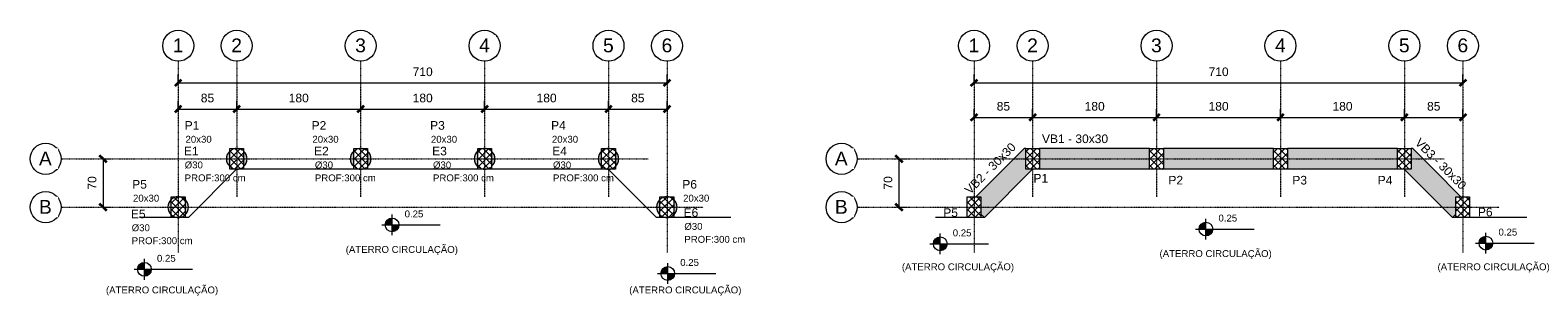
# Model space of a CAD drawing. Header units: centimetres. Extents: x -286 to 6967, y -466 to 803.
# Tile 1 of 73: x -286 to 1904, y 51 to 435. Entities that reach past the tile are written whole.
import ezdxf

# ---------------------------------------------------------------- set-up
doc = ezdxf.new("R2010")
doc.units = ezdxf.units.CM
doc.linetypes.add('Traço', pattern=[0.635, 0.3175, -0.3175])
doc.linetypes.add('Traço ponto', pattern=[1.5875, 0.635, -0.47625, 0, -0.47625])
for name, color, linetype, lineweight in [('A-ANNO-DIMS', 7, 'Continuous', 9), ('A-ANNO-DIMS-50', 7, 'Continuous', 9), ('A-FLOR', 7, 'Continuous', 18), ('G-ANNO-DIMS', 7, 'Continuous', 9), ('G-ANNO-TEXT', 7, 'Continuous', 9), ('S-BEAM', 7, 'Continuous', 18), ('S-BEAM-IDEN', 7, 'Continuous', 9), ('S-COLS', 7, 'Continuous', 18), ('S-COLS-IDEN', 7, 'Continuous', 9), ('S-FNDN', 7, 'Continuous', 25), ('S-FNDN-HDLN', 7, 'Traço', 18), ('S-FNDN-IDEN', 7, 'Continuous', 9), ('S-GRID', 7, 'Continuous', 9), ('S-GRID-IDEN', 7, 'Continuous', 9)]:
    doc.layers.add(name, color=color, linetype=linetype, lineweight=lineweight)
doc.styles.add('Arial', font='arial.ttf', dxfattribs={"height": 20})
doc.styles.add('Arial_1', font='arial.ttf', dxfattribs={"height": 12.5})
doc.styles.add('Arial_2', font='arial.ttf', dxfattribs={"height": 10})
doc.styles.add('Arial_B', font='arial.ttf', dxfattribs={"height": 10})
doc.dimstyles.new('0-Dss_Azul-2_5mm__Det__', dxfattribs={"dimscale": 30.48, "dimtxt": 12.753242, "dimasz": 0.328084, "dimexe": 0.393701, "dimexo": 0.262467, "dimgap": 0.19685, "dimtad": 1, "dimdec": 0, "dimzin": 0, "dimdsep": 46, "dimtxsty": 'Arial_1', "dimblk1": 'OBLIQUE', "dimblk2": 'OBLIQUE', "dimsah": 1, "dimcen": 0.09, "dimazin": 0, "dimtfac": 1, "dimtdec": 4, "dimtix": 1, "dimtmove": 0, "dimatfit": 3, "dimfxl": 1, "dimtvp": 1, "dimtfill": 1, "dimtolj": 1, "dimtzin": 0, "dimarcsym": 2})
pattern_1 = [(45, (0, 0), (-5.3033, 5.3033), []), (135, (0, 0), (-5.3033, -5.3033), [])]
pattern_2 = [(45, (1155.988, 0), (-5.3033, 5.3033), []), (135, (1155.988, 0), (-5.3033, -5.3033), [])]

# ---------------------------------------------------------------- blocks, each defined once
blk = doc.blocks.new('Eixo - M_Cabeça da grade - Círculo 2-570443-LOCAÇÃO PILARES_ESTACAS')
at = {"layer": 'S-GRID-IDEN'}
blk.add_circle((0, 0), 0.45, dxfattribs=at)
blk = doc.blocks.new('DIMBLOCK1-LOCAÇÃO PILARES_ESTACAS')
at = {"layer": 'A-ANNO-DIMS-50', "color": 5, "true_color": 0x0000ff}
for p, q in [((-70.5, 321.2), (-70.5, 333.2)), ((14.5, 321.2), (14.5, 333.2)), ((-70.5, 321.2), (14.5, 321.2)), ((-70.5, 321.2), (-70.5, 320.3)), ((14.5, 321.2), (14.5, 320.3))]:
    blk.add_line(p, q, dxfattribs=at)
at = {"layer": 'A-ANNO-DIMS-50', "color": 5, "lineweight": 35, "true_color": 0x0000ff}
for p, q in [((-70.5, 321.2), (-75.5, 316.2)), ((-70.5, 321.2), (-65.5, 326.2)), ((14.5, 321.2), (9.5, 316.2)), ((14.5, 321.2), (19.5, 326.2))]:
    blk.add_line(p, q, dxfattribs=at)
at = {"layer": 'A-ANNO-DIMS-50', "color": 0, "insert": (-37.7, 343.5), "char_height": 12.5, "width": 23.074, "attachment_point": 1, "line_spacing_factor": 0.941778, "style": 'Arial_1', "bg_fill": 3, "box_fill_scale": 1.25, "bg_fill_color": 256, "bg_fill_true_color": 13158600, "bg_fill_transparency": 0}
blk.add_mtext('85', dxfattribs=at)
blk = doc.blocks.new('_Oblique')
at = {"color": 0, "linetype": 'ByBlock', "lineweight": -2}
blk.add_line((-0.5, -0.5), (0.5, 0.5), dxfattribs=at)
blk = doc.blocks.new('DIMBLOCK2-LOCAÇÃO PILARES_ESTACAS')
at = {"layer": 'A-ANNO-DIMS-50', "color": 5, "true_color": 0x0000ff}
for p, q in [((14.5, 321.2), (14.5, 333.2)), ((194.5, 321.2), (194.5, 333.2)), ((14.5, 321.2), (194.5, 321.2)), ((14.5, 321.2), (14.5, 320.3)), ((194.5, 321.2), (194.5, 320.3))]:
    blk.add_line(p, q, dxfattribs=at)
at = {"layer": 'A-ANNO-DIMS-50', "color": 5, "lineweight": 35, "true_color": 0x0000ff}
for p, q in [((14.5, 321.2), (9.5, 316.2)), ((14.5, 321.2), (19.5, 326.2)), ((194.5, 321.2), (189.5, 316.2)), ((194.5, 321.2), (199.5, 326.2))]:
    blk.add_line(p, q, dxfattribs=at)
at = {"layer": 'A-ANNO-DIMS-50', "color": 0, "insert": (90, 343.5), "char_height": 12.5, "width": 34.61, "attachment_point": 1, "line_spacing_factor": 0.941778, "style": 'Arial_1', "bg_fill": 3, "box_fill_scale": 1.25, "bg_fill_color": 256, "bg_fill_true_color": 13158600, "bg_fill_transparency": 0}
blk.add_mtext('180', dxfattribs=at)
blk = doc.blocks.new('DIMBLOCK3-LOCAÇÃO PILARES_ESTACAS')
at = {"layer": 'A-ANNO-DIMS-50', "color": 5, "true_color": 0x0000ff}
for p, q in [((194.5, 321.2), (194.5, 333.2)), ((374.5, 321.2), (374.5, 333.2)), ((194.5, 321.2), (374.5, 321.2)), ((194.5, 321.2), (194.5, 320.3)), ((374.5, 321.2), (374.5, 320.3))]:
    blk.add_line(p, q, dxfattribs=at)
at = {"layer": 'A-ANNO-DIMS-50', "color": 5, "lineweight": 35, "true_color": 0x0000ff}
for p, q in [((194.5, 321.2), (189.5, 316.2)), ((194.5, 321.2), (199.5, 326.2)), ((374.5, 321.2), (369.5, 316.2)), ((374.5, 321.2), (379.5, 326.2))]:
    blk.add_line(p, q, dxfattribs=at)
at = {"layer": 'A-ANNO-DIMS-50', "color": 0, "insert": (270, 343.5), "char_height": 12.5, "width": 34.61, "attachment_point": 1, "line_spacing_factor": 0.941778, "style": 'Arial_1', "bg_fill": 3, "box_fill_scale": 1.25, "bg_fill_color": 256, "bg_fill_true_color": 13158600, "bg_fill_transparency": 0}
blk.add_mtext('180', dxfattribs=at)
blk = doc.blocks.new('DIMBLOCK4-LOCAÇÃO PILARES_ESTACAS')
at = {"layer": 'A-ANNO-DIMS-50', "color": 5, "true_color": 0x0000ff}
for p, q in [((374.5, 321.2), (374.5, 333.2)), ((554.5, 321.2), (554.5, 333.2)), ((374.5, 321.2), (554.5, 321.2)), ((374.5, 321.2), (374.5, 320.3)), ((554.5, 321.2), (554.5, 320.3))]:
    blk.add_line(p, q, dxfattribs=at)
at = {"layer": 'A-ANNO-DIMS-50', "color": 5, "lineweight": 35, "true_color": 0x0000ff}
for p, q in [((374.5, 321.2), (369.5, 316.2)), ((374.5, 321.2), (379.5, 326.2)), ((554.5, 321.2), (549.5, 316.2)), ((554.5, 321.2), (559.5, 326.2))]:
    blk.add_line(p, q, dxfattribs=at)
at = {"layer": 'A-ANNO-DIMS-50', "color": 0, "insert": (450, 343.5), "char_height": 12.5, "width": 34.61, "attachment_point": 1, "line_spacing_factor": 0.941778, "style": 'Arial_1', "bg_fill": 3, "box_fill_scale": 1.25, "bg_fill_color": 256, "bg_fill_true_color": 13158600, "bg_fill_transparency": 0}
blk.add_mtext('180', dxfattribs=at)
blk = doc.blocks.new('DIMBLOCK5-LOCAÇÃO PILARES_ESTACAS')
at = {"layer": 'A-ANNO-DIMS-50', "color": 5, "true_color": 0x0000ff}
for p, q in [((554.5, 321.2), (554.5, 333.2)), ((639.5, 321.2), (639.5, 333.2)), ((554.5, 321.2), (639.5, 321.2)), ((554.5, 321.2), (554.5, 320.3)), ((639.5, 321.2), (639.5, 320.3))]:
    blk.add_line(p, q, dxfattribs=at)
at = {"layer": 'A-ANNO-DIMS-50', "color": 5, "lineweight": 35, "true_color": 0x0000ff}
for p, q in [((554.5, 321.2), (549.5, 316.2)), ((554.5, 321.2), (559.5, 326.2)), ((639.5, 321.2), (634.5, 316.2)), ((639.5, 321.2), (644.5, 326.2))]:
    blk.add_line(p, q, dxfattribs=at)
at = {"layer": 'A-ANNO-DIMS-50', "color": 0, "insert": (587.3, 343.5), "char_height": 12.5, "width": 23.074, "attachment_point": 1, "line_spacing_factor": 0.941778, "style": 'Arial_1', "bg_fill": 3, "box_fill_scale": 1.25, "bg_fill_color": 256, "bg_fill_true_color": 13158600, "bg_fill_transparency": 0}
blk.add_mtext('85', dxfattribs=at)
blk = doc.blocks.new('DIMBLOCK6-LOCAÇÃO PILARES_ESTACAS')
at = {"layer": 'A-ANNO-DIMS-50', "color": 5, "lineweight": 35, "true_color": 0x0000ff}
for p, q in [((-70.5, 359.2), (-75.5, 354.2)), ((-70.5, 359.2), (-65.5, 364.2)), ((639.5, 359.2), (634.5, 354.2)), ((639.5, 359.2), (644.5, 364.2))]:
    blk.add_line(p, q, dxfattribs=at)
at = {"layer": 'A-ANNO-DIMS-50', "color": 5, "true_color": 0x0000ff}
for p, q in [((-70.5, 359.2), (-70.5, 371.2)), ((-70.5, 359.2), (639.5, 359.2)), ((-70.5, 359.2), (-70.5, 358.3)), ((639.5, 359.2), (639.5, 371.2)), ((639.5, 359.2), (639.5, 358.3))]:
    blk.add_line(p, q, dxfattribs=at)
at = {"layer": 'A-ANNO-DIMS-50', "color": 0, "insert": (270, 381.5), "char_height": 12.5, "width": 34.61, "attachment_point": 1, "line_spacing_factor": 0.941778, "style": 'Arial_1', "bg_fill": 3, "box_fill_scale": 1.25, "bg_fill_color": 256, "bg_fill_true_color": 13158600, "bg_fill_transparency": 0}
blk.add_mtext('710', dxfattribs=at)
blk = doc.blocks.new('DIMBLOCK7-LOCAÇÃO PILARES_ESTACAS')
at = {"layer": 'A-ANNO-DIMS-50', "color": 5, "lineweight": 35, "true_color": 0x0000ff}
for p, q in [((-179.7, 249.1), (-184.7, 254.1)), ((-179.7, 249.1), (-174.7, 244.1)), ((-179.7, 179.1), (-184.7, 184.1)), ((-179.7, 179.1), (-174.7, 174.1))]:
    blk.add_line(p, q, dxfattribs=at)
at = {"layer": 'A-ANNO-DIMS-50', "color": 5, "true_color": 0x0000ff}
for p, q in [((-179.7, 249.1), (-180.6, 249.1)), ((-179.7, 249.1), (-179.7, 179.1)), ((-179.7, 249.1), (-167.7, 249.1)), ((-179.7, 179.1), (-180.6, 179.1)), ((-179.7, 179.1), (-167.7, 179.1))]:
    blk.add_line(p, q, dxfattribs=at)
at = {"layer": 'A-ANNO-DIMS-50', "color": 0, "insert": (-201.9, 204.5), "char_height": 12.5, "width": 23.074, "attachment_point": 1, "rotation": 90, "line_spacing_factor": 0.941778, "style": 'Arial_1', "bg_fill": 3, "box_fill_scale": 1.25, "bg_fill_color": 256, "bg_fill_true_color": 13158600, "bg_fill_transparency": 0}
blk.add_mtext('70', dxfattribs=at)
blk = doc.blocks.new('Elevações de ponto - M_Cota de elevação - Alvo preenchido 2-570475-LOCAÇÃO PILARES_ESTACAS')
at = {"layer": 'G-ANNO-DIMS'}
h = blk.add_hatch(color=256, dxfattribs=at)
edge = h.paths.add_edge_path()
edge.add_line((0, 0), (-0.2, 0))
edge.add_arc((0, 0), 0.2, 90, 180, ccw=False)
edge.add_line((0, 0.2), (0, 0))
h = blk.add_hatch(color=256, dxfattribs=at)
edge = h.paths.add_edge_path()
edge.add_line((0, 0), (0.2, 0))
edge.add_arc((0, 0), 0.2, 270, 360, ccw=False)
edge.add_line((0, -0.2), (0, 0))
for p, q in [((-0.3, 0), (1.4, 0)), ((0, -0.3), (0, 0.3))]:
    blk.add_line(p, q, dxfattribs=at)
blk.add_circle((0, 0), 0.2, dxfattribs=at)
blk = doc.blocks.new('Eixo - M_Cabeça da grade - Círculo 2-570443-FORMA BALDRAME')
at = {"layer": 'S-GRID-IDEN'}
blk.add_circle((0, 0), 0.45, dxfattribs=at)
blk = doc.blocks.new('DIMBLOCK8-FORMA BALDRAME')
at = {"layer": 'A-ANNO-DIMS-50', "color": 5, "lineweight": 35, "true_color": 0x0000ff}
for p, q in [((1085.4, 309.2), (1080.4, 304.2)), ((1085.4, 309.2), (1090.4, 314.2)), ((1170.4, 309.2), (1165.4, 304.2)), ((1170.4, 309.2), (1175.4, 314.2))]:
    blk.add_line(p, q, dxfattribs=at)
at = {"layer": 'A-ANNO-DIMS-50', "color": 5, "true_color": 0x0000ff}
for p, q in [((1085.4, 309.2), (1085.4, 321.2)), ((1085.4, 309.2), (1170.4, 309.2)), ((1085.4, 309.2), (1085.4, 308.3)), ((1170.4, 309.2), (1170.4, 321.2)), ((1170.4, 309.2), (1170.4, 308.3))]:
    blk.add_line(p, q, dxfattribs=at)
at = {"layer": 'A-ANNO-DIMS-50', "color": 0, "insert": (1118.3, 331.5), "char_height": 12.5, "width": 23.074, "attachment_point": 1, "line_spacing_factor": 0.941778, "style": 'Arial_1', "bg_fill": 3, "box_fill_scale": 1.25, "bg_fill_color": 256, "bg_fill_true_color": 13158600, "bg_fill_transparency": 0}
blk.add_mtext('85', dxfattribs=at)
blk = doc.blocks.new('DIMBLOCK9-FORMA BALDRAME')
at = {"layer": 'A-ANNO-DIMS-50', "color": 5, "lineweight": 35, "true_color": 0x0000ff}
for p, q in [((1170.4, 309.2), (1165.4, 304.2)), ((1170.4, 309.2), (1175.4, 314.2)), ((1350.4, 309.2), (1345.4, 304.2)), ((1350.4, 309.2), (1355.4, 314.2))]:
    blk.add_line(p, q, dxfattribs=at)
at = {"layer": 'A-ANNO-DIMS-50', "color": 5, "true_color": 0x0000ff}
for p, q in [((1170.4, 309.2), (1170.4, 321.2)), ((1170.4, 309.2), (1350.4, 309.2)), ((1170.4, 309.2), (1170.4, 308.3)), ((1350.4, 309.2), (1350.4, 321.2)), ((1350.4, 309.2), (1350.4, 308.3))]:
    blk.add_line(p, q, dxfattribs=at)
at = {"layer": 'A-ANNO-DIMS-50', "color": 0, "insert": (1246, 331.5), "char_height": 12.5, "width": 34.61, "attachment_point": 1, "line_spacing_factor": 0.941778, "style": 'Arial_1', "bg_fill": 3, "box_fill_scale": 1.25, "bg_fill_color": 256, "bg_fill_true_color": 13158600, "bg_fill_transparency": 0}
blk.add_mtext('180', dxfattribs=at)
blk = doc.blocks.new('DIMBLOCK10-FORMA BALDRAME')
at = {"layer": 'A-ANNO-DIMS-50', "color": 5, "lineweight": 35, "true_color": 0x0000ff}
for p, q in [((1350.4, 309.2), (1345.4, 304.2)), ((1350.4, 309.2), (1355.4, 314.2)), ((1530.4, 309.2), (1525.4, 304.2)), ((1530.4, 309.2), (1535.4, 314.2))]:
    blk.add_line(p, q, dxfattribs=at)
at = {"layer": 'A-ANNO-DIMS-50', "color": 5, "true_color": 0x0000ff}
for p, q in [((1350.4, 309.2), (1350.4, 321.2)), ((1350.4, 309.2), (1530.4, 309.2)), ((1350.4, 309.2), (1350.4, 308.3)), ((1530.4, 309.2), (1530.4, 321.2)), ((1530.4, 309.2), (1530.4, 308.3))]:
    blk.add_line(p, q, dxfattribs=at)
at = {"layer": 'A-ANNO-DIMS-50', "color": 0, "insert": (1426, 331.5), "char_height": 12.5, "width": 34.61, "attachment_point": 1, "line_spacing_factor": 0.941778, "style": 'Arial_1', "bg_fill": 3, "box_fill_scale": 1.25, "bg_fill_color": 256, "bg_fill_true_color": 13158600, "bg_fill_transparency": 0}
blk.add_mtext('180', dxfattribs=at)
blk = doc.blocks.new('DIMBLOCK11-FORMA BALDRAME')
at = {"layer": 'A-ANNO-DIMS-50', "color": 5, "lineweight": 35, "true_color": 0x0000ff}
for p, q in [((1530.4, 309.2), (1525.4, 304.2)), ((1530.4, 309.2), (1535.4, 314.2)), ((1710.4, 309.2), (1705.4, 304.2)), ((1710.4, 309.2), (1715.4, 314.2))]:
    blk.add_line(p, q, dxfattribs=at)
at = {"layer": 'A-ANNO-DIMS-50', "color": 5, "true_color": 0x0000ff}
for p, q in [((1530.4, 309.2), (1530.4, 321.2)), ((1530.4, 309.2), (1710.4, 309.2)), ((1530.4, 309.2), (1530.4, 308.3)), ((1710.4, 309.2), (1710.4, 321.2)), ((1710.4, 309.2), (1710.4, 308.3))]:
    blk.add_line(p, q, dxfattribs=at)
at = {"layer": 'A-ANNO-DIMS-50', "color": 0, "insert": (1606, 331.5), "char_height": 12.5, "width": 34.61, "attachment_point": 1, "line_spacing_factor": 0.941778, "style": 'Arial_1', "bg_fill": 3, "box_fill_scale": 1.25, "bg_fill_color": 256, "bg_fill_true_color": 13158600, "bg_fill_transparency": 0}
blk.add_mtext('180', dxfattribs=at)
blk = doc.blocks.new('DIMBLOCK12-FORMA BALDRAME')
at = {"layer": 'A-ANNO-DIMS-50', "color": 5, "lineweight": 35, "true_color": 0x0000ff}
for p, q in [((1710.4, 309.2), (1705.4, 304.2)), ((1710.4, 309.2), (1715.4, 314.2)), ((1795.4, 309.2), (1790.4, 304.2)), ((1795.4, 309.2), (1800.4, 314.2))]:
    blk.add_line(p, q, dxfattribs=at)
at = {"layer": 'A-ANNO-DIMS-50', "color": 5, "true_color": 0x0000ff}
for p, q in [((1710.4, 309.2), (1710.4, 321.2)), ((1710.4, 309.2), (1795.4, 309.2)), ((1710.4, 309.2), (1710.4, 308.3)), ((1795.4, 309.2), (1795.4, 321.2)), ((1795.4, 309.2), (1795.4, 308.3))]:
    blk.add_line(p, q, dxfattribs=at)
at = {"layer": 'A-ANNO-DIMS-50', "color": 0, "insert": (1743.3, 331.5), "char_height": 12.5, "width": 23.074, "attachment_point": 1, "line_spacing_factor": 0.941778, "style": 'Arial_1', "bg_fill": 3, "box_fill_scale": 1.25, "bg_fill_color": 256, "bg_fill_true_color": 13158600, "bg_fill_transparency": 0}
blk.add_mtext('85', dxfattribs=at)
blk = doc.blocks.new('DIMBLOCK13-FORMA BALDRAME')
at = {"layer": 'A-ANNO-DIMS-50', "color": 5, "lineweight": 35, "true_color": 0x0000ff}
for p, q in [((1085.4, 359.2), (1080.4, 354.2)), ((1085.4, 359.2), (1090.4, 364.2)), ((1795.4, 359.2), (1790.4, 354.2)), ((1795.4, 359.2), (1800.4, 364.2))]:
    blk.add_line(p, q, dxfattribs=at)
at = {"layer": 'A-ANNO-DIMS-50', "color": 5, "true_color": 0x0000ff}
for p, q in [((1085.4, 359.2), (1085.4, 371.2)), ((1085.4, 359.2), (1795.4, 359.2)), ((1085.4, 359.2), (1085.4, 358.3)), ((1795.4, 359.2), (1795.4, 371.2)), ((1795.4, 359.2), (1795.4, 358.3))]:
    blk.add_line(p, q, dxfattribs=at)
at = {"layer": 'A-ANNO-DIMS-50', "color": 0, "insert": (1426, 381.5), "char_height": 12.5, "width": 34.61, "attachment_point": 1, "line_spacing_factor": 0.941778, "style": 'Arial_1', "bg_fill": 3, "box_fill_scale": 1.25, "bg_fill_color": 256, "bg_fill_true_color": 13158600, "bg_fill_transparency": 0}
blk.add_mtext('710', dxfattribs=at)
blk = doc.blocks.new('DIMBLOCK14-FORMA BALDRAME')
at = {"layer": 'A-ANNO-DIMS-50', "color": 5, "lineweight": 35, "true_color": 0x0000ff}
for p, q in [((976.3, 249.1), (971.3, 254.1)), ((976.3, 249.1), (981.3, 244.1)), ((976.3, 179.1), (971.3, 184.1)), ((976.3, 179.1), (981.3, 174.1))]:
    blk.add_line(p, q, dxfattribs=at)
at = {"layer": 'A-ANNO-DIMS-50', "color": 5, "true_color": 0x0000ff}
for p, q in [((976.3, 249.1), (975.4, 249.1)), ((976.3, 249.1), (976.3, 179.1)), ((976.3, 249.1), (988.3, 249.1)), ((976.3, 179.1), (975.4, 179.1)), ((976.3, 179.1), (988.3, 179.1))]:
    blk.add_line(p, q, dxfattribs=at)
at = {"layer": 'A-ANNO-DIMS-50', "color": 0, "insert": (954.1, 204.5), "char_height": 12.5, "width": 23.074, "attachment_point": 1, "rotation": 90, "line_spacing_factor": 0.941778, "style": 'Arial_1', "bg_fill": 3, "box_fill_scale": 1.25, "bg_fill_color": 256, "bg_fill_true_color": 13158600, "bg_fill_transparency": 0}
blk.add_mtext('70', dxfattribs=at)
blk = doc.blocks.new('Elevações de ponto - M_Cota de elevação - Alvo preenchido 2-570475-FORMA BALDRAME')
at = {"layer": 'G-ANNO-DIMS'}
h = blk.add_hatch(color=256, dxfattribs=at)
edge = h.paths.add_edge_path()
edge.add_line((0, 0), (-0.2, 0))
edge.add_arc((0, 0), 0.2, 90, 180, ccw=False)
edge.add_line((0, 0.2), (0, 0))
h = blk.add_hatch(color=256, dxfattribs=at)
edge = h.paths.add_edge_path()
edge.add_line((0, 0), (0.2, 0))
edge.add_arc((0, 0), 0.2, 270, 360, ccw=False)
edge.add_line((0, -0.2), (0, 0))
for p, q in [((-0.3, 0), (1.4, 0)), ((0, -0.3), (0, 0.3))]:
    blk.add_line(p, q, dxfattribs=at)
blk.add_circle((0, 0), 0.2, dxfattribs=at)

msp = doc.modelspace()

# ---------------------------------------------------------------- hatches: boundary and pattern name
at = {"layer": 'S-BEAM', "true_color": 0xffd2be}
for points in [[(1160.443, 234.074), (1160.443, 264.074), (1157.946, 264.074), (1127.973, 234.074)], [(1340.443, 234.074), (1340.443, 264.074), (1180.443, 264.074), (1180.443, 234.074)], [(1520.443, 234.074), (1520.443, 264.074), (1360.443, 264.074), (1360.443, 234.074)], [(1700.443, 234.074), (1700.443, 264.074), (1540.443, 264.074), (1540.443, 234.074)], [(1752.617, 234.074), (1722.617, 264.074), (1720.443, 264.074), (1720.443, 234.074)], [(1100.448, 164.079), (1170.38, 234.074), (1127.973, 234.074), (1088.009, 194.074), (1095.443, 194.074), (1095.443, 169.079), (1100.443, 164.084)], [(1780.19, 164.074), (1785.19, 169.074), (1785.19, 194.074), (1792.617, 194.074), (1752.617, 234.074), (1710.19, 234.074), (1752.617, 191.648)]]:
    msp.add_hatch(color=254, dxfattribs=at).paths.add_polyline_path(points)
at = {"layer": 'S-COLS', "true_color": 0xff0000}
h = msp.add_hatch(dxfattribs=at)
h.set_pattern_fill('FP_1', color=1, style=0, pattern_type=2)
h.set_pattern_definition(pattern_1)
h.paths.add_polyline_path([(4.455, 234.074), (24.455, 234.074), (24.455, 264.074), (4.455, 264.074)])
h = msp.add_hatch(dxfattribs=at)
h.set_pattern_fill('FP_1', color=1, style=0, pattern_type=2)
h.set_pattern_definition(pattern_1)
h.paths.add_polyline_path([(184.455, 234.074), (204.455, 234.074), (204.455, 264.074), (184.455, 264.074)])
h = msp.add_hatch(dxfattribs=at)
h.set_pattern_fill('FP_1', color=1, style=0, pattern_type=2)
h.set_pattern_definition(pattern_1)
h.paths.add_polyline_path([(364.455, 234.074), (384.455, 234.074), (384.455, 264.074), (364.455, 264.074)])
h = msp.add_hatch(dxfattribs=at)
h.set_pattern_fill('FP_1', color=1, style=0, pattern_type=2)
h.set_pattern_definition(pattern_1)
h.paths.add_polyline_path([(544.455, 234.074), (564.455, 234.074), (564.455, 264.074), (544.455, 264.074)])
at = {"layer": 'S-COLS', "true_color": 0x008000}
h = msp.add_hatch(dxfattribs=at)
h.set_pattern_fill('FP_1', color=96, style=0, pattern_type=2)
h.set_pattern_definition(pattern_2)
h.paths.add_polyline_path([(1160.443, 234.074), (1180.443, 234.074), (1180.443, 264.074), (1160.443, 264.074)])
h = msp.add_hatch(dxfattribs=at)
h.set_pattern_fill('FP_1', color=96, style=0, pattern_type=2)
h.set_pattern_definition(pattern_2)
h.paths.add_polyline_path([(1340.443, 234.074), (1360.443, 234.074), (1360.443, 264.074), (1340.443, 264.074)])
h = msp.add_hatch(dxfattribs=at)
h.set_pattern_fill('FP_1', color=96, style=0, pattern_type=2)
h.set_pattern_definition(pattern_2)
h.paths.add_polyline_path([(1520.443, 234.074), (1540.443, 234.074), (1540.443, 264.074), (1520.443, 264.074)])
h = msp.add_hatch(dxfattribs=at)
h.set_pattern_fill('FP_1', color=96, style=0, pattern_type=2)
h.set_pattern_definition(pattern_2)
h.paths.add_polyline_path([(1700.443, 234.074), (1720.443, 234.074), (1720.443, 264.074), (1700.443, 264.074)])
at = {"layer": 'S-COLS', "true_color": 0xff0000}
h = msp.add_hatch(dxfattribs=at)
h.set_pattern_fill('FP_1', color=1, style=0, pattern_type=2)
h.set_pattern_definition(pattern_1)
h.paths.add_polyline_path([(-80.545, 164.074), (-60.545, 164.074), (-60.545, 194.074), (-80.545, 194.074), (-80.545, 186.878)])
h = msp.add_hatch(dxfattribs=at)
h.set_pattern_fill('FP_1', color=1, style=0, pattern_type=2)
h.set_pattern_definition(pattern_1)
h.paths.add_polyline_path([(629.202, 164.074), (649.202, 164.074), (649.202, 194.074), (629.202, 194.074), (629.202, 186.878)])
at = {"layer": 'S-COLS', "true_color": 0x008000}
h = msp.add_hatch(dxfattribs=at)
h.set_pattern_fill('FP_1', color=96, style=0, pattern_type=2)
h.set_pattern_definition(pattern_2)
h.paths.add_polyline_path([(1075.443, 164.074), (1095.443, 164.074), (1095.443, 194.074), (1075.443, 194.074)])
h = msp.add_hatch(dxfattribs=at)
h.set_pattern_fill('FP_1', color=96, style=0, pattern_type=2)
h.set_pattern_definition(pattern_2)
h.paths.add_polyline_path([(1785.19, 164.074), (1805.19, 164.074), (1805.19, 194.074), (1785.19, 194.074)])
at = {"layer": 'S-FNDN', "true_color": 0xc8c8c8}
h = msp.add_hatch(color=9, dxfattribs=at)
h.paths.add_polyline_path([(24.455, 238.002), (25.062, 238.468), (27.446, 241.574), (28.944, 245.192), (29.455, 249.074), (28.944, 252.956), (27.446, 256.574), (25.062, 259.681), (24.455, 260.146), (24.455, 238.117)])
h.paths.add_polyline_path([(4.455, 238.002), (4.455, 260.146), (3.849, 259.681), (1.465, 256.574), (-0.034, 252.956), (-0.545, 249.074), (-0.034, 245.192), (1.465, 241.574), (3.849, 238.468)])
h = msp.add_hatch(color=9, dxfattribs=at)
h.paths.add_polyline_path([(204.455, 238.002), (205.062, 238.468), (207.446, 241.574), (208.944, 245.192), (209.455, 249.074), (208.944, 252.956), (207.446, 256.574), (205.062, 259.681), (204.455, 260.146), (204.455, 238.117)])
h.paths.add_polyline_path([(184.455, 238.002), (184.455, 260.146), (183.849, 259.681), (181.465, 256.574), (179.966, 252.956), (179.455, 249.074), (179.966, 245.192), (181.465, 241.574), (183.849, 238.468)])
h = msp.add_hatch(color=9, dxfattribs=at)
h.paths.add_polyline_path([(384.455, 238.002), (385.062, 238.468), (387.446, 241.574), (388.944, 245.192), (389.455, 249.074), (388.944, 252.956), (387.446, 256.574), (385.062, 259.681), (384.455, 260.146), (384.455, 238.117)])
h.paths.add_polyline_path([(364.455, 238.002), (364.455, 260.146), (363.849, 259.681), (361.465, 256.574), (359.966, 252.956), (359.455, 249.074), (359.966, 245.192), (361.465, 241.574), (363.849, 238.468)])
h = msp.add_hatch(color=9, dxfattribs=at)
h.paths.add_polyline_path([(564.455, 238.002), (565.062, 238.468), (567.446, 241.574), (568.944, 245.192), (569.455, 249.074), (568.944, 252.956), (567.446, 256.574), (565.062, 259.681), (564.455, 260.146), (564.455, 238.117)])
h.paths.add_polyline_path([(544.455, 238.002), (544.455, 260.146), (543.849, 259.681), (541.465, 256.574), (539.966, 252.956), (539.455, 249.074), (539.966, 245.192), (541.465, 241.574), (543.849, 238.468)])
h = msp.add_hatch(color=9, dxfattribs=at)
h.paths.add_polyline_path([(-60.545, 168.002), (-59.938, 168.468), (-57.554, 171.574), (-56.056, 175.192), (-55.545, 179.074), (-56.056, 182.956), (-57.554, 186.574), (-59.938, 189.681), (-60.545, 190.146), (-60.545, 168.117)])
h.paths.add_polyline_path([(-80.545, 168.002), (-80.545, 190.146), (-81.151, 189.681), (-83.535, 186.574), (-85.034, 182.956), (-85.545, 179.074), (-85.034, 175.192), (-83.535, 171.574), (-81.151, 168.468)])
h = msp.add_hatch(color=9, dxfattribs=at)
h.paths.add_polyline_path([(649.202, 168.002), (649.809, 168.468), (652.193, 171.574), (653.691, 175.192), (654.202, 179.074), (653.691, 182.956), (652.193, 186.574), (649.809, 189.681), (649.202, 190.146), (649.202, 168.117)])
h.paths.add_polyline_path([(629.202, 168.002), (629.202, 190.146), (628.596, 189.681), (626.212, 186.574), (624.713, 182.956), (624.202, 179.074), (624.713, 175.192), (626.212, 171.574), (628.596, 168.468)])

# ---------------------------------------------------------------- linework, layer by layer
at = {"layer": 'A-FLOR'}
for p, q in [((14.392, 234.074), (-55.545, 164.074)), ((184.455, 234.074), (24.455, 234.074)), ((364.455, 234.074), (204.455, 234.074)), ((544.455, 234.074), (384.455, 234.074)), ((624.202, 164.074), (554.202, 234.074)), ((1170.38, 234.074), (1100.443, 164.074)), ((1340.443, 234.074), (1180.443, 234.074)), ((1520.443, 234.074), (1360.443, 234.074)), ((1700.443, 234.074), (1540.443, 234.074)), ((1780.19, 164.074), (1710.19, 234.074)), ((-80.545, 164.074), (-126.511, 164.074)), ((-55.545, 164.074), (-60.545, 164.074)), ((629.202, 164.074), (624.202, 164.074)), ((732.068, 164.074), (649.202, 164.074)), ((1075.443, 164.074), (1029.477, 164.074)), ((1100.443, 164.074), (1095.443, 164.074)), ((1785.19, 164.074), (1780.19, 164.074)), ((1888.056, 164.074), (1805.19, 164.074))]:
    msp.add_line(p, q, dxfattribs=at)
at = {"layer": 'G-ANNO-DIMS'}
for p, q in [((-119.446, 88.99), (-119.546, 88.99)), ((640.554, 82.99), (640.454, 82.99))]:
    msp.add_line(p, q, dxfattribs=at)
at = {"layer": 'S-BEAM'}
for p, q in [((1157.946, 264.074), (1127.973, 234.074)), ((1160.443, 264.074), (1157.946, 264.074)), ((1340.443, 264.074), (1180.443, 264.074)), ((1520.443, 264.074), (1360.443, 264.074)), ((1700.443, 264.074), (1540.443, 264.074)), ((1722.617, 264.074), (1720.443, 264.074)), ((1752.617, 234.074), (1722.617, 264.074)), ((1127.973, 234.074), (1088.009, 194.074)), ((1792.617, 194.074), (1752.617, 234.074)), ((1095.443, 169.079), (1100.448, 164.079)), ((1780.19, 164.074), (1785.19, 169.074))]:
    msp.add_line(p, q, dxfattribs=at)
at = {"layer": 'S-COLS', "color": 1, "true_color": 0xff0000}
for p, q in [((4.455, 264.074), (24.455, 264.074)), ((4.455, 234.074), (4.455, 264.074)), ((24.455, 264.074), (24.455, 234.074)), ((184.455, 264.074), (204.455, 264.074)), ((184.455, 234.074), (184.455, 264.074)), ((204.455, 264.074), (204.455, 234.074)), ((364.455, 264.074), (384.455, 264.074)), ((364.455, 234.074), (364.455, 264.074)), ((384.455, 264.074), (384.455, 234.074)), ((544.455, 264.074), (564.455, 264.074)), ((544.455, 234.074), (544.455, 264.074)), ((564.455, 264.074), (564.455, 234.074)), ((24.455, 234.074), (4.455, 234.074)), ((204.455, 234.074), (184.455, 234.074)), ((384.455, 234.074), (364.455, 234.074)), ((564.455, 234.074), (544.455, 234.074)), ((-80.545, 194.074), (-60.545, 194.074)), ((-80.545, 164.074), (-80.545, 194.074)), ((-60.545, 194.074), (-60.545, 164.074)), ((629.202, 194.074), (649.202, 194.074)), ((629.202, 164.074), (629.202, 194.074)), ((649.202, 194.074), (649.202, 164.074)), ((-60.545, 164.074), (-80.545, 164.074)), ((649.202, 164.074), (629.202, 164.074))]:
    msp.add_line(p, q, dxfattribs=at)
at = {"layer": 'S-COLS', "color": 96, "true_color": 0x008000}
for p, q in [((1160.443, 264.074), (1180.443, 264.074)), ((1160.443, 234.074), (1160.443, 264.074)), ((1180.443, 264.074), (1180.443, 234.074)), ((1340.443, 264.074), (1360.443, 264.074)), ((1340.443, 234.074), (1340.443, 264.074)), ((1360.443, 264.074), (1360.443, 234.074)), ((1520.443, 264.074), (1540.443, 264.074)), ((1520.443, 234.074), (1520.443, 264.074)), ((1540.443, 264.074), (1540.443, 234.074)), ((1700.443, 264.074), (1720.443, 264.074)), ((1700.443, 234.074), (1700.443, 264.074)), ((1720.443, 264.074), (1720.443, 234.074)), ((1180.443, 234.074), (1160.443, 234.074)), ((1360.443, 234.074), (1340.443, 234.074)), ((1540.443, 234.074), (1520.443, 234.074)), ((1720.443, 234.074), (1700.443, 234.074)), ((1075.443, 194.074), (1095.443, 194.074)), ((1075.443, 164.074), (1075.443, 194.074)), ((1095.443, 194.074), (1095.443, 164.074)), ((1785.19, 194.074), (1805.19, 194.074)), ((1785.19, 164.074), (1785.19, 194.074)), ((1805.19, 194.074), (1805.19, 164.074)), ((1095.443, 164.074), (1075.443, 164.074)), ((1805.19, 164.074), (1785.19, 164.074))]:
    msp.add_line(p, q, dxfattribs=at)
at = {"layer": 'S-FNDN', "lineweight": 18}
for centre, start, end in [((14.455, 249.074), 132.071068, 180), ((14.455, 249.074), 180, 227.928932), ((14.455, 249.074), 360, 47.928932), ((14.455, 249.074), 312.071068, 360), ((194.455, 249.074), 132.071068, 180), ((194.455, 249.074), 180, 227.928932), ((194.455, 249.074), 360, 47.928932), ((194.455, 249.074), 312.071068, 360), ((374.455, 249.074), 132.071068, 180), ((374.455, 249.074), 180, 227.928932), ((374.455, 249.074), 0, 47.928932), ((374.455, 249.074), 312.071068, 360), ((554.455, 249.074), 132.071068, 180), ((554.455, 249.074), 180, 227.928932), ((554.455, 249.074), 0, 47.928932), ((554.455, 249.074), 312.071068, 360), ((-70.545, 179.074), 132.071068, 180), ((-70.545, 179.074), 180, 227.928932), ((-70.545, 179.074), 360, 47.928932), ((-70.545, 179.074), 312.071068, 360), ((639.202, 179.074), 132.071068, 180), ((639.202, 179.074), 180, 227.928932), ((639.202, 179.074), 0, 47.928932), ((639.202, 179.074), 312.071068, 360)]:
    msp.add_arc(centre, 15, start, end, dxfattribs=at)
at = {"layer": 'S-FNDN-HDLN'}
for centre, start, end in [((14.455, 249.074), 90.145592, 132.052064), ((14.455, 249.074), 47.947936, 89.854408), ((194.455, 249.074), 90.145592, 132.052064), ((194.455, 249.074), 47.947936, 89.854408), ((374.455, 249.074), 90.145592, 132.052064), ((374.455, 249.074), 47.947936, 89.854408), ((554.455, 249.074), 90.145592, 132.052064), ((554.455, 249.074), 47.947936, 89.854408), ((14.455, 249.074), 227.947936, 269.854408), ((14.455, 249.074), 270.145592, 312.052064), ((194.455, 249.074), 227.947936, 269.854408), ((194.455, 249.074), 270.145592, 312.052064), ((374.455, 249.074), 227.947936, 269.854408), ((374.455, 249.074), 270.145592, 312.052064), ((554.455, 249.074), 227.947936, 269.854408), ((554.455, 249.074), 270.145592, 312.052064), ((-70.545, 179.074), 90.145592, 132.052064), ((-70.545, 179.074), 47.947936, 89.854408), ((639.202, 179.074), 90.145592, 132.052064), ((639.202, 179.074), 47.947936, 89.854408), ((-70.545, 179.074), 227.947936, 269.854408), ((-70.545, 179.074), 270.145592, 312.052064), ((639.202, 179.074), 227.947936, 269.854408), ((639.202, 179.074), 270.145592, 312.052064)]:
    msp.add_arc(centre, 15, start, end, dxfattribs=at)
at = {"layer": 'S-GRID', "color": 1, "linetype": 'Traço ponto', "true_color": 0xff0000}
for p, q in [((-70.545, 390.467), (-70.545, 113.49)), ((14.455, 390.467), (14.455, 194.074)), ((194.455, 390.467), (194.455, 194.074)), ((374.455, 390.467), (374.455, 194.074)), ((554.455, 390.467), (554.455, 194.074)), ((639.455, 390.467), (639.455, 113.49)), ((1085.443, 390.467), (1085.443, 113.49)), ((1170.443, 390.467), (1170.443, 194.074)), ((1350.443, 390.467), (1350.443, 194.074)), ((1530.443, 390.467), (1530.443, 194.074)), ((1710.443, 390.467), (1710.443, 194.074)), ((1795.443, 390.467), (1795.443, 113.49)), ((-240.545, 249.074), (612.141, 249.074)), ((915.443, 249.074), (1768.129, 249.074)), ((-240.545, 179.074), (692.331, 179.074)), ((915.443, 179.074), (1848.319, 179.074))]:
    msp.add_line(p, q, dxfattribs=at)

# ---------------------------------------------------------------- block references
at = {"layer": 'G-ANNO-DIMS', "xscale": 49.99999999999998, "yscale": 49.99999999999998, "zscale": 49.99999999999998}
for name, p in [('Elevações de ponto - M_Cota de elevação - Alvo preenchido 2-570475-LOCAÇÃO PILARES_ESTACAS', (240.166, 153.292)), ('Elevações de ponto - M_Cota de elevação - Alvo preenchido 2-570475-FORMA BALDRAME', (1422.154, 147.292)), ('Elevações de ponto - M_Cota de elevação - Alvo preenchido 2-570475-FORMA BALDRAME', (1036.268, 125.873)), ('Elevações de ponto - M_Cota de elevação - Alvo preenchido 2-570475-FORMA BALDRAME', (1828.901, 126.97)), ('Elevações de ponto - M_Cota de elevação - Alvo preenchido 2-570475-LOCAÇÃO PILARES_ESTACAS', (-119.546, 88.99)), ('Elevações de ponto - M_Cota de elevação - Alvo preenchido 2-570475-LOCAÇÃO PILARES_ESTACAS', (640.454, 82.99))]:
    msp.add_blockref(name, p, dxfattribs=at)
at = {"layer": 'S-GRID-IDEN', "xscale": 49.99999999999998, "yscale": 49.99999999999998, "zscale": 49.99999999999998}
for name, p, rotation in [('Eixo - M_Cabeça da grade - Círculo 2-570443-LOCAÇÃO PILARES_ESTACAS', (-70.545, 412.967), 180), ('Eixo - M_Cabeça da grade - Círculo 2-570443-LOCAÇÃO PILARES_ESTACAS', (14.455, 412.967), 180), ('Eixo - M_Cabeça da grade - Círculo 2-570443-LOCAÇÃO PILARES_ESTACAS', (194.455, 412.967), 180), ('Eixo - M_Cabeça da grade - Círculo 2-570443-LOCAÇÃO PILARES_ESTACAS', (374.455, 412.967), 180), ('Eixo - M_Cabeça da grade - Círculo 2-570443-LOCAÇÃO PILARES_ESTACAS', (554.455, 412.967), 180), ('Eixo - M_Cabeça da grade - Círculo 2-570443-LOCAÇÃO PILARES_ESTACAS', (639.455, 412.967), 180), ('Eixo - M_Cabeça da grade - Círculo 2-570443-FORMA BALDRAME', (1085.443, 412.967), 180), ('Eixo - M_Cabeça da grade - Círculo 2-570443-FORMA BALDRAME', (1170.443, 412.967), 180), ('Eixo - M_Cabeça da grade - Círculo 2-570443-FORMA BALDRAME', (1350.443, 412.967), 180), ('Eixo - M_Cabeça da grade - Círculo 2-570443-FORMA BALDRAME', (1530.443, 412.967), 180), ('Eixo - M_Cabeça da grade - Círculo 2-570443-FORMA BALDRAME', (1710.443, 412.967), 180), ('Eixo - M_Cabeça da grade - Círculo 2-570443-FORMA BALDRAME', (1795.443, 412.967), 180), ('Eixo - M_Cabeça da grade - Círculo 2-570443-LOCAÇÃO PILARES_ESTACAS', (-263.045, 249.074), 269.9999999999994), ('Eixo - M_Cabeça da grade - Círculo 2-570443-FORMA BALDRAME', (892.943, 249.074), 269.9999999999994), ('Eixo - M_Cabeça da grade - Círculo 2-570443-LOCAÇÃO PILARES_ESTACAS', (-263.045, 179.074), 269.9999999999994), ('Eixo - M_Cabeça da grade - Círculo 2-570443-FORMA BALDRAME', (892.943, 179.074), 269.9999999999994)]:
    msp.add_blockref(name, p, dxfattribs=dict(at, rotation=rotation))

# ---------------------------------------------------------------- texts
at = {"layer": 'G-ANNO-DIMS', "char_height": 10, "width": 32.56532, "attachment_point": 1, "line_spacing_factor": 0.941778, "style": 'Arial_2'}
for insert in [(258.347, 174.245), (1440.335, 168.245), (1054.45, 146.826), (1847.082, 147.924), (-101.365, 109.944), (658.635, 103.944)]:
    msp.add_mtext('0.25', dxfattribs=dict(at, insert=insert))
at = {"layer": 'G-ANNO-TEXT', "color": 1, "true_color": 0xff0000, "char_height": 10, "width": 204.43031, "attachment_point": 1, "style": 'Arial_B'}
for insert in [(172.786, 122.8), (1354.774, 116.8), (980.545, 97.605), (1758.545, 97.605), (-175.443, 64.105), (584.557, 64.105)]:
    msp.add_mtext('(ATERRO CIRCULAÇÃO)', dxfattribs=dict(at, insert=insert))
at = {"layer": 'S-BEAM-IDEN', "color": 5, "true_color": 0x0000ff, "char_height": 12.5, "width": 115.84384, "attachment_point": 1, "style": 'Arial_1'}
for s, insert, rotation in [('VB2 - 30x30', (1070.454, 205.771), 45), ('VB3 - 30x30', (1733.756, 280.195), 315)]:
    msp.add_mtext(s, dxfattribs=dict(at, insert=insert, rotation=rotation))
at = {"layer": 'S-BEAM-IDEN', "color": 5, "true_color": 0x0000ff, "insert": (1184.011, 284.421), "char_height": 12.5, "width": 115.84384, "attachment_point": 1, "style": 'Arial_1'}
msp.add_mtext('VB1 - 30x30', dxfattribs=at)
at = {"layer": 'S-COLS-IDEN', "color": 5, "true_color": 0x0000ff, "char_height": 12.5, "width": 25.654, "attachment_point": 1, "style": 'Arial_1'}
for s, insert in [('P1', (-61.093, 303.771)), ('P2', (123.243, 303.771)), ('P3', (295.352, 303.771)), ('P4', (471.073, 303.771)), ('P1', (1171.648, 227.233)), ('P2', (1367.64, 224.406)), ('P3', (1547.64, 224.406)), ('P4', (1671.64, 224.406)), ('P5', (-137.348, 218.406)), ('P6', (661.62, 218.406)), ('P5', (1040.64, 177.406)), ('P6', (1817.202, 178.261))]:
    msp.add_mtext(s, dxfattribs=dict(at, insert=insert))
at = {"layer": 'S-COLS-IDEN', "char_height": 10, "width": 47.29956, "attachment_point": 1, "style": 'Arial_2'}
for insert in [(-59.912, 282.44), (124.424, 282.44), (296.534, 282.44), (472.254, 282.44), (-136.167, 197.076), (662.801, 197.076)]:
    msp.add_mtext('20x30', dxfattribs=dict(at, insert=insert))
at = {"layer": 'S-FNDN-IDEN', "color": 5, "true_color": 0x0000ff, "char_height": 12.5, "width": 25.654, "attachment_point": 1, "style": 'Arial_1'}
for s, insert in [('E1', (-62.258, 266.586)), ('E2', (126.794, 266.586)), ('E3', (298.355, 266.586)), ('E4', (472.664, 266.586)), ('E5', (-139.258, 175.539)), ('E6', (663.424, 177.539))]:
    msp.add_mtext(s, dxfattribs=dict(at, insert=insert))
at = {"layer": 'S-FNDN-IDEN', "char_height": 10, "attachment_point": 1, "style": 'Arial_2'}
for s, insert, width in [('Ø30', (-61.076, 245.256), 32.46834), ('Ø30', (127.975, 245.256), 32.46834), ('Ø30', (299.537, 245.256), 32.46834), ('Ø30', (473.846, 245.256), 32.46834), ('PROF:300 cm', (-61.076, 226.488), 109.43034), ('PROF:300 cm', (127.975, 226.488), 109.43034), ('PROF:300 cm', (299.537, 226.488), 109.43034), ('PROF:300 cm', (473.846, 226.488), 109.43034), ('Ø30', (-138.076, 154.208), 32.46834), ('Ø30', (664.605, 156.208), 32.46834), ('PROF:300 cm', (-138.076, 135.44), 109.43034), ('PROF:300 cm', (664.605, 137.44), 109.43034)]:
    msp.add_mtext(s, dxfattribs=dict(at, insert=insert, width=width))

# ---------------------------------------------------------------- next in the draw order: texts
at = {"layer": 'S-GRID-IDEN', "color": 5, "true_color": 0x0000ff, "char_height": 20, "attachment_point": 1, "style": 'Arial', "bg_fill": 3, "box_fill_scale": 1.25, "bg_fill_color": 256, "bg_fill_true_color": 13158600, "bg_fill_transparency": 0}
for s, insert, width in [('1', (-78.489, 423.504), 18.83966), ('2', (6.511, 423.504), 18.83966), ('3', (186.511, 423.504), 18.83966), ('4', (366.511, 423.504), 18.83966), ('5', (546.511, 423.504), 18.83966), ('6', (631.511, 423.504), 18.83966), ('1', (1077.499, 423.504), 18.83966), ('2', (1162.499, 423.504), 18.83966), ('3', (1342.499, 423.504), 18.83966), ('4', (1522.499, 423.504), 18.83966), ('5', (1702.499, 423.504), 18.83966), ('6', (1787.499, 423.504), 18.83966), ('A', (-272.774, 259.489), 22.84809), ('A', (883.214, 259.489), 22.84809), ('B', (-272.774, 189.489), 22.84809), ('B', (883.214, 189.489), 22.84809)]:
    msp.add_mtext(s, dxfattribs=dict(at, insert=insert, width=width))

# ---------------------------------------------------------------- next in the draw order: dimensions: what is measured, and where the dimension line sits
at = {"layer": 'A-ANNO-DIMS', "color": 5, "true_color": 0x0000ff}
for base, p1, p2, override, picture, middle in [((1795.443, 359.241), (1085.443, 366.312), (1795.443, 366.312), {"dimpost": '<>', "dimfxl": 710}, 'DIMBLOCK13-FORMA BALDRAME', (1440.443, 371.624)), ((14.455, 321.241), (-70.545, 328.312), (14.455, 328.312), {"dimpost": '<>', "dimfxl": 85}, 'DIMBLOCK1-LOCAÇÃO PILARES_ESTACAS', (-28.045, 333.624)), ((1170.443, 309.241), (1085.443, 316.312), (1170.443, 316.312), {"dimpost": '<>', "dimfxl": 85}, 'DIMBLOCK8-FORMA BALDRAME', (1127.943, 321.624))]:
    dim = msp.add_linear_dim(base=base, p1=p1, p2=p2, dimstyle='0-Dss_Azul-2_5mm__Det__', override=override, dxfattribs=at)
    dim.commit()
    dim.dimension.update_dxf_attribs({"geometry": picture, "text_midpoint": middle})
for base, p1, p2, picture, middle in [((-179.696, 179.074), (-172.625, 249.074), (-172.625, 179.074), 'DIMBLOCK7-LOCAÇÃO PILARES_ESTACAS', (-192.078, 214.074)), ((976.292, 179.074), (983.363, 249.074), (983.363, 179.074), 'DIMBLOCK14-FORMA BALDRAME', (963.91, 214.074))]:
    dim = msp.add_linear_dim(base=base, p1=p1, p2=p2, angle=90, dimstyle='0-Dss_Azul-2_5mm__Det__', override={"dimpost": '<>', "dimfxl": 70}, dxfattribs=at)
    dim.commit()
    dim.dimension.update_dxf_attribs({"geometry": picture, "text_midpoint": middle})

# ---------------------------------------------------------------- next in the draw order: dimensions: what is measured, and where the dimension line sits
for base, p1, p2, picture, middle in [((194.455, 321.241), (14.455, 328.312), (194.455, 328.312), 'DIMBLOCK2-LOCAÇÃO PILARES_ESTACAS', (104.455, 333.624)), ((1350.443, 309.241), (1170.443, 316.312), (1350.443, 316.312), 'DIMBLOCK9-FORMA BALDRAME', (1260.443, 321.624))]:
    dim = msp.add_linear_dim(base=base, p1=p1, p2=p2, dimstyle='0-Dss_Azul-2_5mm__Det__', override={"dimpost": '<>', "dimfxl": 180}, dxfattribs=at)
    dim.commit()
    dim.dimension.update_dxf_attribs({"geometry": picture, "text_midpoint": middle})

# ---------------------------------------------------------------- next in the draw order: dimensions: what is measured, and where the dimension line sits
for base, p1, p2, picture, middle in [((374.455, 321.241), (194.455, 328.312), (374.455, 328.312), 'DIMBLOCK3-LOCAÇÃO PILARES_ESTACAS', (284.455, 333.624)), ((1530.443, 309.241), (1350.443, 316.312), (1530.443, 316.312), 'DIMBLOCK10-FORMA BALDRAME', (1440.443, 321.624))]:
    dim = msp.add_linear_dim(base=base, p1=p1, p2=p2, dimstyle='0-Dss_Azul-2_5mm__Det__', override={"dimpost": '<>', "dimfxl": 180}, dxfattribs=at)
    dim.commit()
    dim.dimension.update_dxf_attribs({"geometry": picture, "text_midpoint": middle})

# ---------------------------------------------------------------- next in the draw order: dimensions: what is measured, and where the dimension line sits
for base, p1, p2, picture, middle in [((554.455, 321.241), (374.455, 328.312), (554.455, 328.312), 'DIMBLOCK4-LOCAÇÃO PILARES_ESTACAS', (464.455, 333.624)), ((1710.443, 309.241), (1530.443, 316.312), (1710.443, 316.312), 'DIMBLOCK11-FORMA BALDRAME', (1620.443, 321.624))]:
    dim = msp.add_linear_dim(base=base, p1=p1, p2=p2, dimstyle='0-Dss_Azul-2_5mm__Det__', override={"dimpost": '<>', "dimfxl": 180}, dxfattribs=at)
    dim.commit()
    dim.dimension.update_dxf_attribs({"geometry": picture, "text_midpoint": middle})

# ---------------------------------------------------------------- next in the draw order: dimensions: what is measured, and where the dimension line sits
for base, p1, p2, picture, middle in [((639.455, 321.241), (554.455, 328.312), (639.455, 328.312), 'DIMBLOCK5-LOCAÇÃO PILARES_ESTACAS', (596.955, 333.624)), ((1795.443, 309.241), (1710.443, 316.312), (1795.443, 316.312), 'DIMBLOCK12-FORMA BALDRAME', (1752.943, 321.624))]:
    dim = msp.add_linear_dim(base=base, p1=p1, p2=p2, dimstyle='0-Dss_Azul-2_5mm__Det__', override={"dimpost": '<>', "dimfxl": 85}, dxfattribs=at)
    dim.commit()
    dim.dimension.update_dxf_attribs({"geometry": picture, "text_midpoint": middle})

# ---------------------------------------------------------------- next in the draw order: dimensions: what is measured, and where the dimension line sits
dim = msp.add_linear_dim(base=(639.455, 359.241), p1=(-70.545, 366.312), p2=(639.455, 366.312), dimstyle='0-Dss_Azul-2_5mm__Det__', override={"dimpost": '<>', "dimfxl": 710}, dxfattribs=at)
dim.commit()
dim.dimension.update_dxf_attribs({"geometry": 'DIMBLOCK6-LOCAÇÃO PILARES_ESTACAS', "text_midpoint": (284.455, 371.624)})

doc.saveas('drawing.dxf')
